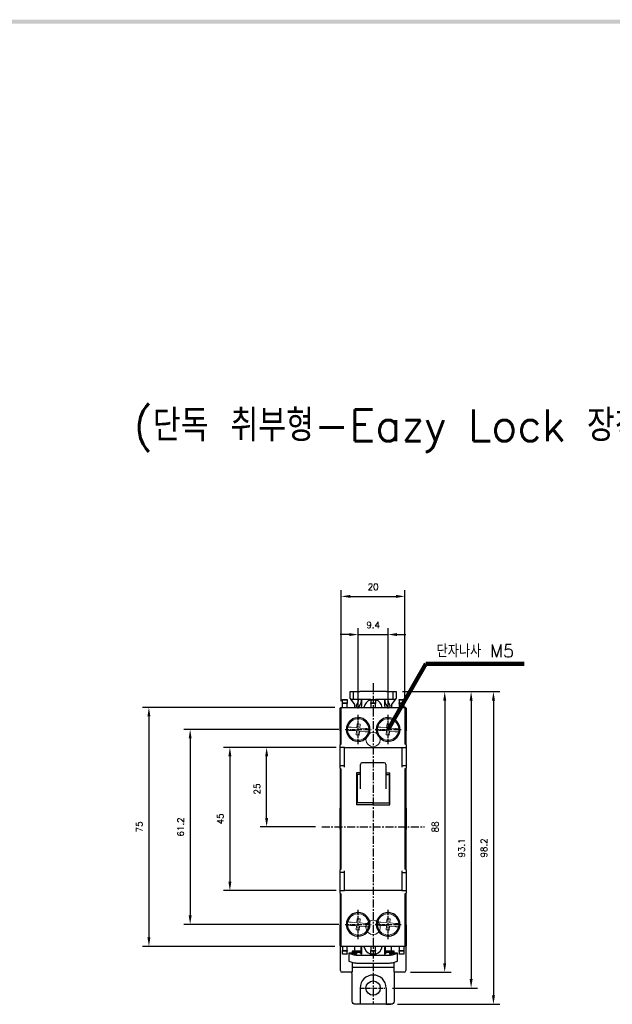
# Model space of a CAD drawing. Extents: x -44 to 949, y -75 to 622.
# Tile 5 of 6: x 452 to 638, y 308 to 618. Entities that reach past the tile are written whole.
import ezdxf

# ---------------------------------------------------------------- set-up
doc = ezdxf.new("R2010")
doc.units = 0
doc.header["$MEASUREMENT"] = 0
doc.linetypes.add('CENTER', pattern=[2, 1.25, -0.25, 0.25, -0.25])
doc.layers.get('0').update_dxf_attribs({"linetype": 'CONTINUOUS'})
for name, color, linetype in [('cen', 1, 'CENTER'), ('di', 3, 'CONTINUOUS'), ('DIM', 3, 'CONTINUOUS'), ('dwg', 7, 'CONTINUOUS')]:
    doc.layers.add(name, color=color, linetype=linetype)
doc.styles.add('KIM', font='ROMANS.shx', dxfattribs={"height": 5, "bigfont": 'GSG1.shx'})
doc.styles.get("Standard").update_dxf_attribs({"font": 'romans.shx', "height": 2, "bigfont": 'hgs.shx'})
doc.dimstyles.get("Standard").update_dxf_attribs({"dimscale": 0, "dimtxt": 2, "dimasz": 2, "dimexe": 0.5, "dimexo": 0.5, "dimgap": 1, "dimtad": 1, "dimdsep": 46, "dimtxsty": 'Standard', "dimcen": 0, "dimclrd": 3, "dimclre": 3, "dimclrt": 3, "dimadec": 0, "dimazin": 2, "dimtp": 0.1, "dimtm": 0.1, "dimtfac": 1, "dimtmove": 0, "dimatfit": 3, "dimfxl": 0, "dimtolj": 1, "dimarcsym": 0})
doc.dimstyles.new('STANDARD$0', dxfattribs={"dimtxt": 5, "dimasz": 5, "dimexe": 1, "dimexo": 2, "dimgap": 2, "dimtad": 1, "dimdec": 4, "dimzin": 12, "dimdsep": 46, "dimtxsty": 'KIM', "dimcen": -1, "dimdle": 0.1, "dimadec": 0, "dimazin": 0, "dimtfac": 1, "dimtdec": 4, "dimtmove": 0, "dimatfit": 3, "dimfxl": 0, "dimtolj": 1, "dimtzin": 0, "dimarcsym": 0})

# ---------------------------------------------------------------- blocks, each defined once
blk = doc.blocks.new('fdfsadfas')
at = {"color": 7, "linetype": 'Continuous', "lineweight": 15}
for p, q in [((235.99, 338.13), (235.88, 336.88)), ((236.99, 338.04), (235.99, 338.13)), ((236.88, 336.79), (236.99, 338.04)), ((234, 336.04), (235.79, 335.88)), ((235.88, 336.88), (234.09, 337.04)), ((235.79, 335.88), (235.68, 334.64)), ((235.68, 334.64), (236.68, 334.55)), ((236.68, 334.55), (236.79, 335.8)), ((236.79, 335.8), (238.58, 335.64)), ((238.67, 336.64), (236.88, 336.79))]:
    blk.add_line(p, q, dxfattribs=at)
for start, end in [(166.3852, 183.5525), (3.5525, 166.3852), (183.5525, 346.3852), (346.3852, 3.5525)]:
    blk.add_arc((236.33, 336.34), 3.35, start, end, dxfattribs=at)
for points, knots in [([(234.09, 337.04), (233.97, 337.05), (233.74, 337.07), (233.44, 337.1), (233.21, 337.12), (233.09, 337.13), (233.08, 337.13), (233.08, 337.13)], [0, 0, 0, 0, 0.219553, 0.439238, 0.655713, 0.868958, 1, 1, 1, 1]), ([(232.99, 336.13), (233, 336.13), (233.02, 336.13), (233.19, 336.11), (233.45, 336.09), (233.73, 336.07), (233.92, 336.05), (234, 336.04)], [0, 0, 0, 0, 0.210927, 0.421827, 0.633563, 0.84758, 1, 1, 1, 1]), ([(238.58, 335.64), (238.69, 335.63), (238.92, 335.61), (239.23, 335.58), (239.46, 335.56), (239.57, 335.55), (239.59, 335.55), (239.59, 335.55)], [0, 0, 0, 0, 0.219553, 0.439238, 0.655713, 0.868958, 1, 1, 1, 1]), ([(239.68, 336.55), (239.67, 336.55), (239.64, 336.55), (239.47, 336.56), (239.22, 336.59), (238.94, 336.61), (238.74, 336.63), (238.67, 336.64)], [0, 0, 0, 0, 0.2109274, 0.4218266, 0.6335624, 0.8475799, 1, 1, 1, 1])]:
    blk.add_open_spline(points, degree=3, knots=knots, dxfattribs=at)
blk = doc.blocks.new('*D77')
at = {"layer": 'DIM'}
for p, q in [((551.23, 389.02), (516.42, 389.02)), ((518.42, 386.22), (518.42, 346.82)), ((551.81, 344.02), (516.42, 344.02))]:
    blk.add_line(p, q, dxfattribs=at)
for points in [[(517.95, 386.22), (518.89, 386.22), (518.42, 389.02)], [(517.95, 346.82), (518.89, 346.82), (518.42, 344.02)]]:
    blk.add_solid(points, dxfattribs=at)
at = {"layer": 'DIM', "insert": (515.42, 366.52), "char_height": 2, "attachment_point": 5, "rotation": 90}
blk.add_mtext('\\A1;45', dxfattribs=at)
blk = doc.blocks.new('*D78')
at = {"layer": 'DIM'}
for p, q in [((551.81, 389.02), (527.95, 389.02)), ((529.95, 366.82), (529.95, 386.22)), ((545.24, 364.02), (527.95, 364.02))]:
    blk.add_line(p, q, dxfattribs=at)
for points in [[(529.49, 386.22), (530.42, 386.22), (529.95, 389.02)], [(529.49, 366.82), (530.42, 366.82), (529.95, 364.02)]]:
    blk.add_solid(points, dxfattribs=at)
at = {"layer": 'DIM', "insert": (526.95, 375.93), "char_height": 2, "attachment_point": 5, "rotation": 90}
blk.add_mtext('\\A1;25', dxfattribs=at)
blk = doc.blocks.new('*D79')
at = {"layer": 'DIM'}
for p, q in [((552.62, 394.62), (503.94, 394.62)), ((505.94, 391.82), (505.94, 336.22)), ((552.62, 333.42), (503.94, 333.42))]:
    blk.add_line(p, q, dxfattribs=at)
for points in [[(505.48, 391.82), (506.41, 391.82), (505.94, 394.62)], [(505.48, 336.22), (506.41, 336.22), (505.94, 333.42)]]:
    blk.add_solid(points, dxfattribs=at)
at = {"layer": 'DIM', "insert": (502.94, 364.02), "char_height": 2, "attachment_point": 5, "rotation": 90}
blk.add_mtext('\\A1;61.2', dxfattribs=at)
blk = doc.blocks.new('*D80')
at = {"layer": 'DIM'}
for p, q in [((551.38, 401.52), (491, 401.52)), ((493, 398.72), (493, 329.32)), ((551.38, 326.52), (491, 326.52))]:
    blk.add_line(p, q, dxfattribs=at)
for points in [[(492.53, 398.72), (493.46, 398.72), (493, 401.52)], [(492.53, 329.32), (493.46, 329.32), (493, 326.52)]]:
    blk.add_solid(points, dxfattribs=at)
at = {"layer": 'DIM', "insert": (490, 364.02), "char_height": 2, "attachment_point": 5, "rotation": 90}
blk.add_mtext('\\A1;75', dxfattribs=at)
blk = doc.blocks.new('*D81')
at = {"layer": 'DIM'}
for p, q in [((555.88, 424.44), (553.08, 424.44)), ((558.68, 401.26), (558.68, 426.44)), ((558.68, 424.44), (568.08, 424.44)), ((568.08, 401.26), (568.08, 426.44)), ((570.88, 424.44), (573.68, 424.44))]:
    blk.add_line(p, q, dxfattribs=at)
for points in [[(555.88, 424.91), (555.88, 423.97), (558.68, 424.44)], [(570.88, 424.91), (570.88, 423.97), (568.08, 424.44)]]:
    blk.add_solid(points, dxfattribs=at)
at = {"layer": 'DIM', "insert": (563.38, 427.44), "char_height": 2, "attachment_point": 5}
blk.add_mtext('\\A1;9.4', dxfattribs=at)
blk = doc.blocks.new('*D82')
at = {"layer": 'DIM'}
for p, q in [((553.38, 403.52), (553.38, 438.42)), ((556.18, 436.42), (570.58, 436.42)), ((573.38, 403.52), (573.38, 438.42))]:
    blk.add_line(p, q, dxfattribs=at)
for points in [[(556.18, 436.89), (556.18, 435.96), (553.38, 436.42)], [(570.58, 436.89), (570.58, 435.96), (573.38, 436.42)]]:
    blk.add_solid(points, dxfattribs=at)
at = {"layer": 'DIM', "insert": (563.38, 439.42), "char_height": 2, "attachment_point": 5}
blk.add_mtext('\\A1;20', dxfattribs=at)
blk = doc.blocks.new('*D93')
at = {"layer": 'DIM'}
for p, q in [((572.58, 406.52), (596.14, 406.52)), ((594.14, 403.72), (594.14, 316.22)), ((569.45, 313.42), (596.14, 313.42))]:
    blk.add_line(p, q, dxfattribs=at)
for points in [[(593.68, 403.72), (594.61, 403.72), (594.14, 406.52)], [(593.68, 316.22), (594.61, 316.22), (594.14, 313.42)]]:
    blk.add_solid(points, dxfattribs=at)
at = {"layer": 'DIM', "insert": (591.14, 357.42), "char_height": 2, "attachment_point": 5, "rotation": 90}
blk.add_mtext('\\A1;93.1', dxfattribs=at)
blk = doc.blocks.new('*D94')
at = {"layer": 'DIM'}
for p, q in [((572.58, 406.52), (587.85, 406.52)), ((585.85, 403.72), (585.85, 321.22)), ((575.13, 318.42), (587.85, 318.42))]:
    blk.add_line(p, q, dxfattribs=at)
for points in [[(585.38, 403.72), (586.31, 403.72), (585.85, 406.52)], [(585.38, 321.22), (586.31, 321.22), (585.85, 318.42)]]:
    blk.add_solid(points, dxfattribs=at)
at = {"layer": 'DIM', "insert": (582.85, 364.02), "char_height": 2, "attachment_point": 5, "rotation": 90}
blk.add_mtext('\\A1;88', dxfattribs=at)
blk = doc.blocks.new('*D95')
at = {"layer": 'DIM'}
for p, q in [((583.17, 406.52), (603.15, 406.52)), ((601.15, 403.72), (601.15, 311.12)), ((570.98, 308.32), (603.15, 308.32))]:
    blk.add_line(p, q, dxfattribs=at)
for points in [[(600.68, 403.72), (601.62, 403.72), (601.15, 406.52)], [(600.68, 311.12), (601.62, 311.12), (601.15, 308.32)]]:
    blk.add_solid(points, dxfattribs=at)
at = {"layer": 'DIM', "insert": (598.15, 357.42), "char_height": 2, "attachment_point": 5, "rotation": 90}
blk.add_mtext('\\A1;98.2', dxfattribs=at)
blk = doc.blocks.new('fsadfsadfasddfsa')
at = {"color": 7, "linetype": 'Continuous', "lineweight": 15}
for centre in [(3430.11, 1414.03), (3430.11, 1355.03), (3430.11, 1335.98)]:
    blk.add_circle(centre, 2.25, dxfattribs=at)

msp = doc.modelspace()

# ---------------------------------------------------------------- linework, layer by layer
for p, q in [((556.133, 404.52), (556.133, 406.52)), ((556.183, 406.52), (556.133, 406.52)), ((556.183, 406.52), (557.183, 406.52)), ((557.183, 404.02), (557.183, 406.52)), ((557.183, 406.52), (559.183, 406.52)), ((567.583, 406.52), (559.183, 406.52)), ((567.583, 406.52), (569.583, 406.52)), ((569.583, 406.52), (569.583, 404.02)), ((569.583, 406.52), (570.583, 406.52)), ((570.633, 406.52), (570.583, 406.52)), ((570.633, 406.52), (570.633, 404.52)), ((553.733, 404.02), (555.233, 404.02)), ((553.733, 403.82), (553.733, 404.02)), ((555.233, 403.82), (553.733, 403.82)), ((553.733, 403.02), (553.733, 403.82)), ((553.733, 403.02), (555.233, 403.02)), ((553.733, 402.82), (553.733, 403.02)), ((555.233, 402.82), (553.733, 402.82)), ((553.733, 401.52), (553.733, 402.82)), ((555.233, 404.02), (555.233, 403.82)), ((555.233, 403.82), (555.233, 403.02)), ((555.233, 403.02), (555.233, 402.82)), ((555.233, 401.52), (555.233, 402.82)), ((556.183, 404.453), (556.133, 404.52)), ((556.508, 404.02), (556.183, 404.453)), ((557.633, 402.52), (556.508, 404.02)), ((559.183, 404.02), (557.183, 404.02)), ((557.633, 401.52), (557.633, 402.52)), ((558.549, 403.056), (558.043, 402.18)), ((558.683, 404.02), (558.683, 403.556)), ((558.909, 401.68), (559.415, 402.556)), ((562.633, 404.02), (559.183, 404.02)), ((559.683, 403.556), (559.683, 404.02)), ((559.783, 402.02), (559.783, 404.02)), ((562.633, 404.02), (564.133, 404.02)), ((562.633, 403.82), (562.633, 404.02)), ((564.133, 403.82), (562.633, 403.82)), ((562.633, 403.82), (562.633, 403.02)), ((562.633, 403.02), (564.133, 403.02)), ((562.633, 402.82), (562.633, 403.02)), ((564.133, 402.82), (562.633, 402.82)), ((562.633, 402.82), (562.633, 401.52)), ((567.583, 404.02), (564.133, 404.02)), ((564.133, 404.02), (564.133, 403.82)), ((564.133, 403.82), (564.133, 403.02)), ((564.133, 403.02), (564.133, 402.82)), ((564.133, 401.52), (564.133, 402.82)), ((566.983, 404.02), (566.983, 402.02)), ((567.083, 404.02), (567.083, 403.556)), ((567.351, 402.556), (567.856, 401.68)), ((569.583, 404.02), (567.583, 404.02)), ((568.083, 403.556), (568.083, 404.02)), ((568.722, 402.18), (568.217, 403.056)), ((570.258, 404.02), (569.133, 402.52)), ((569.133, 402.52), (569.133, 401.52)), ((570.583, 404.453), (570.258, 404.02)), ((570.633, 404.52), (570.583, 404.453)), ((571.533, 404.02), (573.033, 404.02)), ((571.533, 403.82), (571.533, 404.02)), ((573.033, 403.82), (571.533, 403.82)), ((571.533, 403.82), (571.533, 403.02)), ((571.533, 402.82), (571.533, 403.02)), ((571.533, 403.02), (573.033, 403.02)), ((573.033, 402.82), (571.533, 402.82)), ((571.533, 402.82), (571.533, 401.52)), ((573.033, 404.02), (573.033, 403.82)), ((573.033, 403.82), (573.033, 403.02)), ((573.033, 403.02), (573.033, 402.82)), ((573.033, 402.82), (573.033, 401.52)), ((553.033, 398.22), (553.033, 401.32)), ((553.133, 401.493), (553.133, 401.52)), ((553.133, 401.52), (553.233, 401.52)), ((553.233, 401.52), (553.383, 401.52)), ((553.383, 401.52), (558.383, 401.52)), ((553.383, 400.02), (553.383, 401.52)), ((553.383, 390.02), (553.383, 400.02)), ((558.153, 401.77), (558.499, 401.57)), ((558.383, 401.52), (568.383, 401.52)), ((568.266, 401.57), (568.613, 401.77)), ((568.383, 401.52), (573.383, 401.52)), ((573.383, 401.52), (573.383, 400.02)), ((573.533, 401.52), (573.383, 401.52)), ((573.383, 400.02), (573.383, 390.02)), ((573.533, 401.52), (573.633, 401.52)), ((573.633, 401.52), (573.633, 401.493)), ((573.733, 401.32), (573.733, 398.22)), ((553.033, 394.22), (553.033, 398.22)), ((558.683, 398.32), (558.383, 398.32)), ((568.383, 398.32), (568.083, 398.32)), ((573.733, 398.22), (573.733, 394.22)), ((553.133, 389.993), (553.133, 394.047)), ((553.233, 394.02), (553.383, 394.02)), ((573.533, 394.02), (573.383, 394.02)), ((573.633, 394.047), (573.633, 389.993)), ((553.033, 389.52), (553.033, 389.82)), ((553.233, 390.02), (553.383, 390.02)), ((558.383, 390.92), (558.683, 390.92)), ((568.083, 390.92), (568.383, 390.92)), ((573.533, 390.02), (573.383, 390.02)), ((573.733, 389.82), (573.733, 389.52)), ((553.033, 389.22), (553.033, 389.52)), ((553.033, 388.52), (553.033, 389.22)), ((553.033, 386.52), (553.033, 388.52)), ((554.383, 389.02), (553.233, 389.02)), ((554.383, 387.52), (554.383, 389.02)), ((554.383, 389.02), (558.383, 389.02)), ((554.383, 382.82), (554.383, 387.52)), ((558.383, 389.02), (568.383, 389.02)), ((568.383, 389.02), (572.383, 389.02)), ((572.383, 389.02), (572.383, 387.52)), ((572.383, 389.02), (573.533, 389.02)), ((572.383, 387.52), (572.383, 382.82)), ((573.733, 389.52), (573.733, 389.22)), ((573.733, 389.22), (573.733, 388.52)), ((573.733, 388.52), (573.733, 386.52)), ((553.033, 383.12), (553.033, 386.52)), ((559.383, 379.882), (559.383, 383.66)), ((567.383, 383.66), (567.383, 379.882)), ((573.733, 386.52), (573.733, 383.12)), ((553.033, 382.82), (553.033, 383.12)), ((553.033, 382.52), (553.033, 382.82)), ((553.133, 370.093), (553.133, 382.347)), ((553.233, 383.32), (554.383, 383.32)), ((553.233, 382.32), (553.383, 382.32)), ((553.383, 365.02), (553.383, 382.32)), ((559.383, 381.038), (558.183, 381.038)), ((558.183, 381.038), (558.183, 371.002)), ((559.383, 380.492), (558.183, 380.492)), ((558.383, 380.492), (558.383, 371.532)), ((567.383, 381.038), (568.583, 381.038)), ((567.383, 380.492), (568.583, 380.492)), ((568.383, 380.492), (568.383, 371.532)), ((568.583, 371.002), (568.583, 381.038)), ((572.383, 383.32), (573.533, 383.32)), ((573.533, 382.32), (573.383, 382.32)), ((573.383, 382.32), (573.383, 366.02)), ((573.633, 382.347), (573.633, 370.093)), ((573.733, 383.12), (573.733, 382.82)), ((573.733, 382.82), (573.733, 382.52)), ((559.383, 376.025), (559.383, 379.882)), ((567.383, 379.882), (567.383, 376.025)), ((563.383, 371.548), (558.183, 371.548)), ((563.383, 371.548), (568.583, 371.548)), ((563.383, 371.002), (563.383, 371.548)), ((563.383, 371.548), (563.383, 371.002)), ((553.033, 363.32), (553.033, 369.92)), ((563.383, 371.002), (558.183, 371.002)), ((563.383, 371.002), (568.583, 371.002)), ((573.733, 369.92), (573.733, 363.32)), ((553.383, 359.92), (553.383, 365.02)), ((553.398, 359.97), (553.398, 364.97)), ((573.383, 366.37), (573.398, 366.37)), ((573.398, 365.97), (573.398, 366.37)), ((573.398, 358.97), (573.398, 365.97)), ((553.133, 350.693), (553.133, 363.147)), ((573.633, 363.147), (573.633, 350.693)), ((553.383, 350.72), (553.383, 359.92)), ((573.383, 358.92), (573.383, 350.72)), ((573.398, 358.57), (573.398, 358.97)), ((573.383, 358.57), (573.398, 358.57)), ((553.033, 350.22), (553.033, 350.52)), ((553.033, 349.92), (553.033, 350.22)), ((553.033, 346.52), (553.033, 349.92)), ((553.233, 350.72), (553.383, 350.72)), ((554.383, 349.72), (553.233, 349.72)), ((554.383, 345.52), (554.383, 350.22)), ((572.383, 350.22), (572.383, 345.52)), ((572.383, 349.72), (573.533, 349.72)), ((573.533, 350.72), (573.383, 350.72)), ((573.733, 350.52), (573.733, 350.22)), ((573.733, 350.22), (573.733, 349.92)), ((573.733, 349.92), (573.733, 346.52)), ((553.033, 344.52), (553.033, 346.52)), ((573.733, 346.52), (573.733, 344.52)), ((553.033, 343.82), (553.033, 344.52)), ((553.033, 343.52), (553.033, 343.82)), ((553.033, 343.22), (553.033, 343.52)), ((553.233, 344.02), (554.383, 344.02)), ((554.383, 344.02), (554.383, 345.52)), ((558.383, 344.02), (554.383, 344.02)), ((568.383, 344.02), (558.383, 344.02)), ((572.383, 344.02), (568.383, 344.02)), ((572.383, 345.52), (572.383, 344.02)), ((572.383, 344.02), (573.533, 344.02)), ((573.733, 344.52), (573.733, 343.82)), ((573.733, 343.82), (573.733, 343.52)), ((573.733, 343.52), (573.733, 343.22)), ((553.133, 333.493), (553.133, 343.047)), ((553.233, 343.02), (553.383, 343.02)), ((553.383, 328.02), (553.383, 343.02)), ((573.533, 343.02), (573.383, 343.02)), ((573.383, 343.02), (573.383, 328.02)), ((573.633, 343.047), (573.633, 333.493)), ((558.683, 337.12), (558.383, 337.12)), ((568.383, 337.12), (568.083, 337.12)), ((553.033, 329.32), (553.033, 333.32)), ((553.233, 333.52), (553.383, 333.52)), ((573.533, 333.52), (573.383, 333.52)), ((573.733, 333.32), (573.733, 329.32)), ((553.033, 326.72), (553.033, 329.32)), ((553.383, 326.52), (553.383, 328.02)), ((558.383, 329.72), (558.683, 329.72)), ((568.083, 329.72), (568.383, 329.72)), ((573.383, 328.02), (573.383, 326.52)), ((573.733, 329.32), (573.733, 326.72)), ((553.133, 322.52), (553.133, 326.547)), ((553.233, 326.52), (553.383, 326.52)), ((558.383, 326.52), (553.383, 326.52)), ((553.733, 326.52), (553.733, 325.22)), ((553.733, 325.22), (555.233, 325.22)), ((553.733, 325.02), (553.733, 325.22)), ((555.233, 325.02), (553.733, 325.02)), ((553.733, 324.22), (553.733, 325.02)), ((555.233, 325.22), (555.233, 326.52)), ((555.233, 325.22), (555.233, 325.02)), ((555.233, 324.22), (555.233, 325.02)), ((556.783, 325.02), (556.783, 324.366)), ((557.583, 325.02), (556.783, 325.02)), ((556.983, 324.721), (556.983, 324.763)), ((556.983, 324.447), (556.983, 324.721)), ((556.983, 324.721), (559.783, 324.721)), ((557.583, 326.52), (557.583, 325.02)), ((557.583, 325.02), (559.583, 325.02)), ((568.383, 326.52), (558.383, 326.52)), ((558.883, 324.97), (558.883, 325.02)), ((559.583, 325.02), (559.583, 326.42)), ((559.783, 325.02), (559.583, 325.02)), ((559.783, 324.051), (559.783, 326.02)), ((562.633, 326.52), (562.633, 325.22)), ((562.633, 325.02), (562.633, 325.22)), ((562.633, 325.22), (564.133, 325.22)), ((564.133, 325.02), (562.633, 325.02)), ((562.633, 324.22), (562.633, 325.02)), ((564.133, 325.22), (564.133, 326.52)), ((564.133, 325.22), (564.133, 325.02)), ((564.133, 324.22), (564.133, 325.02)), ((566.983, 326.02), (566.983, 324.051)), ((567.183, 325.02), (566.983, 325.02)), ((566.983, 324.721), (569.783, 324.721)), ((567.183, 326.42), (567.183, 325.02)), ((567.183, 325.02), (569.183, 325.02)), ((567.883, 325.02), (567.883, 324.97)), ((573.383, 326.52), (568.383, 326.52)), ((569.183, 325.02), (569.183, 326.52)), ((569.983, 325.02), (569.183, 325.02)), ((569.783, 324.763), (569.783, 324.721)), ((569.783, 324.447), (569.783, 324.721)), ((569.983, 324.366), (569.983, 325.02)), ((571.533, 326.52), (571.533, 325.22)), ((571.533, 325.02), (571.533, 325.22)), ((571.533, 325.22), (573.033, 325.22)), ((573.033, 325.02), (571.533, 325.02)), ((571.533, 325.02), (571.533, 324.22)), ((573.033, 326.52), (573.033, 325.22)), ((573.033, 325.22), (573.033, 325.02)), ((573.033, 325.02), (573.033, 324.22)), ((573.533, 326.52), (573.383, 326.52)), ((573.633, 326.547), (573.633, 322.52)), ((553.133, 318.92), (553.133, 322.52)), ((553.733, 324.02), (553.733, 324.22)), ((553.733, 324.22), (555.233, 324.22)), ((555.233, 324.02), (553.733, 324.02)), ((555.233, 324.22), (555.233, 324.02)), ((555.778, 324.391), (557.301, 323.88)), ((555.778, 321.901), (557.301, 321.39)), ((556.279, 324.431), (555.99, 324.424)), ((557.775, 324.033), (556.647, 324.411)), ((556.983, 324.447), (558.183, 324.447)), ((556.983, 324.299), (556.983, 324.447)), ((558.183, 324.033), (557.775, 324.033)), ((558.183, 324.447), (558.183, 324.033)), ((559.383, 324.536), (559.783, 324.536)), ((559.383, 324.258), (559.383, 324.536)), ((559.647, 324.258), (559.383, 324.536)), ((559.383, 324.258), (559.683, 324.258)), ((559.683, 324.258), (559.683, 324.051)), ((559.783, 324.051), (559.683, 324.051)), ((562.633, 324.22), (564.133, 324.22)), ((562.633, 324.02), (562.633, 324.22)), ((564.133, 324.02), (562.633, 324.02)), ((564.133, 324.22), (564.133, 324.02)), ((567.083, 324.051), (566.982, 324.051)), ((566.983, 324.536), (567.383, 324.536)), ((567.083, 324.258), (567.383, 324.258)), ((567.083, 324.258), (567.083, 324.051)), ((567.383, 324.536), (567.118, 324.258)), ((567.383, 324.536), (567.383, 324.258)), ((568.583, 324.447), (569.783, 324.447)), ((568.583, 324.033), (568.583, 324.447)), ((568.99, 324.033), (568.583, 324.033)), ((570.118, 324.411), (568.99, 324.033)), ((569.464, 323.88), (570.988, 324.391)), ((569.464, 321.39), (570.988, 321.901)), ((569.783, 324.299), (569.783, 324.447)), ((570.776, 324.424), (570.486, 324.431)), ((571.533, 324.22), (573.033, 324.22)), ((571.533, 324.02), (571.533, 324.22)), ((573.033, 324.02), (571.533, 324.02)), ((573.033, 324.22), (573.033, 324.02)), ((573.633, 322.52), (573.633, 318.92)), ((556.783, 321.564), (556.783, 318.42)), ((569.983, 319.92), (556.783, 319.92)), ((569.983, 318.42), (569.983, 321.564)), ((556.783, 318.42), (553.633, 318.42)), ((573.133, 318.42), (569.983, 318.42)), ((559.283, 313.42), (559.283, 308.32)), ((567.483, 313.42), (567.483, 308.32)), ((567.483, 308.32), (568.983, 308.32))]:
    msp.add_line(p, q)
at = {"flags": 128}
for points in [[(555.778, 321.901), (555.768, 321.906), (555.767, 321.908)], [(555.99, 324.424), (555.935, 324.422), (555.885, 324.419), (555.842, 324.415), (555.808, 324.411), (555.783, 324.406), (555.77, 324.401), (555.768, 324.396), (555.778, 324.391)], [(570.988, 324.391), (570.997, 324.396), (570.995, 324.401), (570.982, 324.406), (570.958, 324.411), (570.924, 324.415), (570.881, 324.419), (570.831, 324.422), (570.776, 324.424)], [(570.998, 321.908), (570.997, 321.906), (570.988, 321.901)]]:
    msp.add_lwpolyline(points, dxfattribs=at)
msp.add_lwpolyline([(573.133, 318.42), (570.483, 318.42, 0.4142136), (569.983, 317.92), (569.983, 309.32, -0.4142136), (568.983, 308.32), (557.783, 308.32, -0.4142136), (556.783, 309.32), (556.783, 317.92, 0.4142136), (556.283, 318.42), (553.633, 318.42)], format="xyb")
msp.add_circle((563.383, 313.42), 2.25)
for centre, radius, start, end in [((558.303, 402.03), 0.3, 150, 240), ((557.683, 403.556), 1, 330, 0), ((559.283, 402.02), 0.5, 270, 0), ((557.683, 403.556), 2, 330, 0), ((563.383, 401.12), 2.9, 104.98823, 172.07186), ((563.383, 401.12), 2.9, 7.92814, 75.01177), ((567.483, 402.02), 0.5, 180, 270), ((569.083, 403.556), 2, 180, 210), ((569.083, 403.556), 1, 180, 210), ((568.463, 402.03), 0.3, 300, 30), ((553.233, 401.32), 0.2, 90, 180), ((558.649, 401.83), 0.3, 240, 330), ((568.116, 401.83), 0.3, 210, 300), ((573.533, 401.32), 0.2, 0, 90), ((558.683, 394.62), 3.7, 94.65071, 265.34929), ((558.683, 394.62), 3.7, 270, 90), ((568.083, 394.62), 3.7, 90, 270), ((568.083, 394.62), 3.7, 274.65071, 85.34929), ((553.233, 394.22), 0.2, 180, 270), ((573.533, 394.22), 0.2, 270, 0), ((553.233, 389.82), 0.2, 90, 180), ((573.533, 389.82), 0.2, 0, 90), ((553.233, 389.22), 0.2, 180, 270), ((573.533, 389.22), 0.2, 270, 0), ((559.883, 383.66), 0.5, 90, 180), ((566.883, 383.66), 0.5, 0, 90), ((553.233, 383.12), 0.2, 90, 180), ((553.233, 382.52), 0.2, 180, 270), ((573.533, 383.12), 0.2, 0, 90), ((573.533, 382.52), 0.2, 270, 0), ((553.233, 369.92), 0.2, 90, 180), ((573.533, 369.92), 0.2, 0, 90), ((553.233, 363.32), 0.2, 180, 270), ((573.533, 363.32), 0.2, 270, 0), ((553.233, 350.52), 0.2, 90, 180), ((553.233, 349.92), 0.2, 180, 270), ((573.533, 350.52), 0.2, 0, 90), ((573.533, 349.92), 0.2, 270, 0), ((553.233, 343.82), 0.2, 90, 180), ((573.533, 343.82), 0.2, 0, 90), ((553.233, 343.22), 0.2, 180, 270), ((573.533, 343.22), 0.2, 270, 0), ((558.683, 333.42), 3.7, 94.65071, 265.34929), ((558.683, 333.42), 3.7, 270, 90), ((568.083, 333.42), 3.7, 90, 270), ((568.083, 333.42), 3.7, 274.65071, 85.34929), ((553.233, 333.32), 0.2, 90, 180), ((573.533, 333.32), 0.2, 0, 90), ((553.233, 326.72), 0.2, 180, 270), ((559.283, 326.02), 0.5, 0, 90), ((563.383, 326.92), 2.9, 187.92814, 255.01177), ((563.383, 326.92), 2.9, 284.98823, 352.07186), ((567.483, 326.02), 0.5, 90, 180), ((573.533, 326.72), 0.2, 270, 0), ((556.374, 322.71), 1.723, 80.90083, 93.15934), ((558.378, 329.658), 5.878, 259.44287, 271.24903), ((563.383, 655.033), 331.288, 269.15661, 270.84339), ((568.387, 329.658), 5.878, 268.75097, 280.55713), ((570.391, 322.71), 1.723, 86.84066, 99.09917), ((553.633, 318.92), 0.5, 180, 270), ((558.378, 327.168), 5.878, 259.44287, 271.24903), ((563.383, 652.543), 331.288, 269.15661, 270.84339), ((568.387, 327.168), 5.878, 268.75097, 280.55713), ((573.133, 318.92), 0.5, 270, 0), ((563.383, 313.42), 4.1, 0, 180)]:
    msp.add_arc(centre, radius, start, end)
for points, knots in [([(557.183, 404.02), (557.171, 404.02), (557.148, 404.02), (556.97, 404.02), (556.744, 404.02), (556.572, 404.02), (556.508, 404.02)], [0, 0, 0, 0, 0.2771981, 0.5543606, 0.8319694, 1, 1, 1, 1]), ([(570.258, 404.02), (570.155, 404.02), (569.949, 404.02), (569.724, 404.02), (569.6, 404.02), (569.588, 404.02), (569.583, 404.02)], [0, 0, 0, 0, 0.2705008, 0.5407662, 0.8162628, 1, 1, 1, 1])]:
    msp.add_open_spline(points, degree=3, knots=knots)
for points in [[(553.233, 394.02), (553.383, 394.02)], [(573.383, 394.02), (573.533, 394.02)], [(566.883, 384.16), (559.883, 384.16)], [(553.383, 370.12), (553.233, 370.12)], [(573.533, 370.12), (573.383, 370.12)], [(553.233, 363.12), (553.383, 363.12)], [(573.398, 363.12), (573.533, 363.12)], [(553.383, 333.52), (553.233, 333.52)], [(573.533, 333.52), (573.383, 333.52)], [(559.783, 324.97), (556.783, 324.97)], [(569.983, 324.97), (566.983, 324.97)], [(555.767, 324.398), (555.767, 321.908)], [(570.998, 321.908), (570.998, 324.398)]]:
    msp.add_open_spline(points, degree=1)
at = {"layer": 'cen', "ltscale": 2}
for p, q in [((563.383, 409.228), (563.383, 308.32)), ((547.243, 364.02), (579.522, 364.02))]:
    msp.add_line(p, q, dxfattribs=at)
at = {"layer": 'cen'}
for p, q in [((558.683, 389.977), (558.683, 399.262)), ((568.083, 389.977), (568.083, 399.262)), ((554.62, 394.62), (562.746, 394.62)), ((564.02, 394.62), (572.146, 394.62)), ((558.683, 328.777), (558.683, 338.062)), ((568.083, 328.777), (568.083, 338.062)), ((554.62, 333.42), (562.746, 333.42)), ((564.02, 333.42), (572.146, 333.42)), ((559.32, 313.42), (567.446, 313.42))]:
    msp.add_line(p, q, dxfattribs=at)
at = {"layer": 'dwg'}
msp.add_trace([(-34.167, 617.544), (-32.967, 616.344), (945.033, 617.544), (943.833, 616.344)], dxfattribs=at)

# ---------------------------------------------------------------- block references
for p in [(322.349, 58.281), (331.749, 58.281), (322.349, -2.919), (331.749, -2.919)]:
    msp.add_blockref('fdfsadfas', p)
at = {"layer": 'DIM'}
msp.add_blockref('fsadfsadfasddfsa', (-2866.723, -1022.563), dxfattribs=at)

# ---------------------------------------------------------------- texts
at = {"layer": 'di', "insert": (583.321, 417.295), "char_height": 4, "attachment_point": 7}
msp.add_mtext('단자나사 M5', dxfattribs=at)
at = {"layer": 'DIM', "insert": (488.234, 495.145), "char_height": 10, "width": 782.77285, "attachment_point": 1}
msp.add_mtext('{\\Fromans,hgs|c129;(단독 취부형-Eazy Lock 장착)}', dxfattribs=at)

# ---------------------------------------------------------------- dimensions: what is measured, and where the dimension line sits
at = {"layer": 'DIM'}
for base, p1, p2, picture, middle in [((573.383, 436.422), (553.383, 401.52), (573.383, 401.52), '*D82', (563.383, 436.422)), ((568.083, 424.438), (558.683, 399.262), (568.083, 399.262), '*D81', (563.383, 424.438))]:
    dim = msp.add_linear_dim(base=base, p1=p1, p2=p2, dimstyle='STANDARD$0', override={"dimtxt": 3, "dimasz": 2.8, "dimexe": 2, "dimdec": 2, "dimzin": 8, "dimtxsty": 'Standard', "dimcen": 0, "dimclrd": 256, "dimclre": 256, "dimclrt": 256, "dimadec": 2, "dimazin": 2, "dimtfac": 0.6, "dimtdec": 2, "dimtzin": 8, "dimlwd": 65535, "dimlwe": 65535, "dimarcsym": 1}, dxfattribs=at)
    dim.commit()
    dim.dimension.update_dxf_attribs({"geometry": picture, "text_midpoint": middle, "dimtype": 160})
for base, p1, p2, text, picture, middle in [((594.144, 313.42), (570.583, 406.52), (567.446, 313.42), '93.1', '*D93', (594.144, 357.42)), ((601.149, 308.32), (581.166, 406.52), (568.983, 308.32), '98.2', '*D95', (601.149, 357.42)), ((585.848, 318.42), (570.583, 406.52), (573.133, 318.42), '88', '*D94', (585.848, 364.02))]:
    dim = msp.add_linear_dim(base=base, p1=p1, p2=p2, angle=90, text=text, dimstyle='STANDARD$0', override={"dimtxt": 3, "dimasz": 2.8, "dimexe": 2, "dimdec": 2, "dimzin": 8, "dimtxsty": 'Standard', "dimcen": 0, "dimclrd": 256, "dimclre": 256, "dimclrt": 256, "dimadec": 2, "dimazin": 2, "dimtfac": 0.6, "dimtdec": 2, "dimtzin": 8, "dimlwd": 65535, "dimlwe": 65535, "dimarcsym": 1}, dxfattribs=at)
    dim.commit()
    dim.dimension.update_dxf_attribs({"geometry": picture, "text_midpoint": middle, "dimtype": 160})
for base, p1, p2, picture, middle in [((492.996, 326.52), (553.383, 401.52), (553.383, 326.52), '*D80', (492.996, 364.02)), ((505.943, 333.42), (554.62, 394.62), (554.62, 333.42), '*D79', (505.943, 364.02)), ((518.419, 344.02), (553.233, 389.02), (553.808, 344.02), '*D77', (518.419, 366.52)), ((529.954, 389.02), (547.243, 364.02), (553.808, 389.02), '*D78', (529.954, 375.927))]:
    dim = msp.add_linear_dim(base=base, p1=p1, p2=p2, angle=90, dimstyle='STANDARD$0', override={"dimtxt": 3, "dimasz": 2.8, "dimexe": 2, "dimdec": 2, "dimzin": 8, "dimtxsty": 'Standard', "dimcen": 0, "dimclrd": 256, "dimclre": 256, "dimclrt": 256, "dimadec": 2, "dimazin": 2, "dimtfac": 0.6, "dimtdec": 2, "dimtzin": 8, "dimlwd": 65535, "dimlwe": 65535, "dimarcsym": 1}, dxfattribs=at)
    dim.commit()
    dim.dimension.update_dxf_attribs({"geometry": picture, "text_midpoint": middle, "dimtype": 160})

# ---------------------------------------------------------------- leaders
at = {"layer": 'di', "annotation_type": 0, "has_hookline": 1, "hookline_direction": 0, "text_width": 25.699}
msp.add_leader([(568.083, 394.62), (579.939, 415.295), (583.139, 415.295)], dimstyle='Standard', override={"dimscale": 1, "dimtxt": 4, "dimasz": 3.2, "dimexe": 2, "dimexo": 2, "dimgap": 2, "dimclrd": 256, "dimclre": 256, "dimclrt": 256, "dimadec": 2, "dimtfac": 0.6, "dimlwd": 65535, "dimlwe": 65535, "dimarcsym": 1}, dxfattribs=at)

doc.saveas('drawing.dxf')
